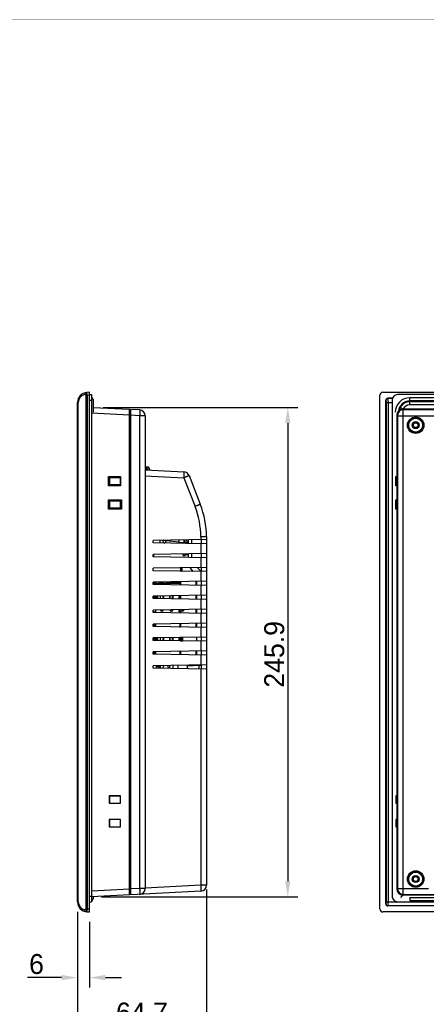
# Model space of a CAD drawing. Header units: millimetres. Extents: x 0 to 1189, y 0 to 841.
# Tile 11 of 17: x 605 to 809, y 347 to 841. Entities that reach past the tile are written whole.
import ezdxf

# ---------------------------------------------------------------- set-up
doc = ezdxf.new("R2010")
doc.units = ezdxf.units.MM
doc.header["$LTSCALE"] = 65.395
doc.header["$PDMODE"] = 3
doc.header["$PDSIZE"] = 0.01
doc.layers.get('0').update_dxf_attribs({"linetype": 'CONTINUOUS'})
doc.layers.get('Defpoints').update_dxf_attribs({"linetype": 'CONTINUOUS'})
for name, color, linetype in [('CONNECTOR_GUIDE-RX10-SHAPE', 7, 'CONTINUOUS'), ('D_SUB_09P-SHAPE', 7, 'CONTINUOUS'), ('FRONT_CASE-RX12-SHAPE', 7, 'CONTINUOUS'), ('INSET_NUT_M3_23-SHAPE', 7, 'CONTINUOUS'), ('INSET_NUT_M3X13-SHAPE', 7, 'CONTINUOUS'), ('LED-L-319EGW-CA-SHAPE', 7, 'CONTINUOUS'), ('REAR_CASE-RX12-SHAPE', 7, 'CONTINUOUS'), ('SD_COVER_RX-SHAPE', 7, 'CONTINUOUS'), ('SEAL_GASKET-RX12-SHAPE', 7, 'CONTINUOUS'), ('SOCKET_SDCARD_62935072-SHAPE', 7, 'CONTINUOUS'), ('USB-1001-008-01001_CNC-SHAPE', 7, 'CONTINUOUS'), ('XRJM-S-01-8-8-X-SHAPE', 7, 'CONTINUOUS')]:
    doc.layers.add(name, color=color, linetype=linetype)
doc.styles.get("Standard").update_dxf_attribs({"font": 'gothic.ttf'})
doc.dimstyles.new('WALL', dxfattribs={"dimtxt": 10, "dimasz": 8, "dimexe": 5, "dimexo": 5, "dimgap": 1.5, "dimtad": 1, "dimtoh": 1, "dimdsep": 46, "dimtxsty": 'STANDARD', "dimcen": 0, "dimadec": 0, "dimazin": 0, "dimtp": 0.001, "dimtm": 0.001, "dimtfac": 1, "dimtofl": 0, "dimtmove": 0, "dimatfit": 3, "dimfxl": 1, "dimtolj": 1, "dimarcsym": 0})

# ---------------------------------------------------------------- blocks, each defined once
blk = doc.blocks.new('*D100')
at = {"color": 0, "lineweight": -2}
for p, q in [((646.87, 646.35), (744.59, 646.35)), ((739.59, 638.35), (739.59, 408.44)), ((646.07, 400.44), (744.59, 400.44))]:
    blk.add_line(p, q, dxfattribs=at)
at = {"color": 0}
for points in [[(738.26, 638.35), (740.92, 638.35), (739.59, 646.35)], [(738.26, 408.44), (740.92, 408.44), (739.59, 400.44)]]:
    blk.add_solid(points, dxfattribs=at)
at = {"layer": 'Defpoints', "color": 0}
for p in [(641.87, 646.35), (641.07, 400.44), (739.59, 400.44)]:
    blk.add_point(p, dxfattribs=at)
at = {"color": 0, "insert": (732.84, 522.3), "char_height": 10, "attachment_point": 5, "rotation": 90}
blk.add_mtext('\\A1;245.9', dxfattribs=at)
blk = doc.blocks.new('*D103')
at = {"color": 0, "lineweight": -2}
for p, q in [((634.07, 392.98), (634.07, 354.92)), ((640.07, 387.92), (640.07, 354.92)), ((626.07, 359.92), (608.91, 359.92)), ((648.07, 359.92), (656.07, 359.92))]:
    blk.add_line(p, q, dxfattribs=at)
at = {"color": 0}
for points in [[(626.07, 361.26), (626.07, 358.59), (634.07, 359.92)], [(648.07, 361.26), (648.07, 358.59), (640.07, 359.92)]]:
    blk.add_solid(points, dxfattribs=at)
at = {"layer": 'Defpoints', "color": 0}
for p in [(634.07, 397.98), (640.07, 392.92), (634.07, 359.92)]:
    blk.add_point(p, dxfattribs=at)
at = {"color": 0, "insert": (613.49, 366.68), "char_height": 10, "attachment_point": 5}
blk.add_mtext('\\A1;6', dxfattribs=at)
blk = doc.blocks.new('*D104')
at = {"color": 0, "lineweight": -2}
for p, q in [((698.77, 404.25), (698.77, 330.55)), ((634.07, 392.98), (634.07, 330.55)), ((642.07, 335.55), (690.77, 335.55))]:
    blk.add_line(p, q, dxfattribs=at)
at = {"color": 0}
for points in [[(642.07, 336.89), (642.07, 334.22), (634.07, 335.55)], [(690.77, 336.89), (690.77, 334.22), (698.77, 335.55)]]:
    blk.add_solid(points, dxfattribs=at)
at = {"layer": 'Defpoints', "color": 0}
for p in [(698.77, 409.25), (634.07, 397.98), (698.77, 335.55)]:
    blk.add_point(p, dxfattribs=at)
at = {"color": 0, "insert": (666.42, 342.31), "char_height": 10, "attachment_point": 5}
blk.add_mtext('\\A1;64.7', dxfattribs=at)

msp = doc.modelspace()

# ---------------------------------------------------------------- linework, layer by layer
at = {"color": 7, "linetype": 'Continuous', "const_width": 0.2}
msp.add_lwpolyline([(0, 841), (1189, 841)], dxfattribs=at)
at = {"layer": 'CONNECTOR_GUIDE-RX10-SHAPE', "color": 7, "linetype": 'Continuous'}
for p, q in [((686.374, 564.069), (686.374, 564.137)), ((693.674, 556.942), (693.674, 558.896)), ((677.027, 558.569), (674.939, 558.569)), ((685.924, 558.569), (679.041, 558.569)), ((685.924, 557.077), (685.924, 558.569)), ((685.924, 550.077), (685.924, 551.76)), ((693.674, 549.942), (693.674, 551.896)), ((693.674, 542.942), (693.674, 544.896)), ((685.924, 543.077), (685.924, 543.886)), ((685.924, 536.077), (685.924, 537.76)), ((693.674, 535.942), (693.674, 537.896)), ((685.924, 522.077), (685.924, 523.76)), ((693.674, 521.942), (693.674, 523.896))]:
    msp.add_line(p, q, dxfattribs=at)
at = {"layer": 'D_SUB_09P-SHAPE', "color": 7, "linetype": 'Continuous'}
for p, q in [((673.524, 516.544), (673.524, 515.293)), ((673.524, 516.164), (675.624, 516.164)), ((674.874, 516.164), (674.874, 516.568)), ((675.024, 515.267), (675.024, 516.164)), ((675.624, 516.581), (675.624, 515.257)), ((680.324, 515.175), (680.324, 516.663)), ((681.824, 516.689), (681.824, 515.148)), ((684.574, 515.1), (684.574, 516.737))]:
    msp.add_line(p, q, dxfattribs=at)
for start, end in [(122.22261, 187.27311), (350.71693, 59.77847)]:
    msp.add_arc((678.354, 515.414), 1.422, start, end, dxfattribs=at)
at = {"layer": 'FRONT_CASE-RX12-SHAPE', "color": 7, "linetype": 'Continuous'}
for p, q in [((640.074, 653.919), (638.813, 653.853)), ((640.074, 392.919), (640.074, 653.919)), ((787.264, 653.919), (1104.268, 653.919)), ((634.074, 397.978), (634.074, 648.859)), ((634.074, 648.859), (634.435, 648.859)), ((634.435, 397.978), (634.435, 648.859)), ((638.313, 652.359), (638.313, 394.478)), ((638.9, 652.359), (638.313, 652.359)), ((640.074, 652.421), (638.9, 652.359)), ((638.9, 652.359), (638.9, 394.478)), ((785.766, 394.417), (785.766, 652.421)), ((788.771, 396.921), (788.771, 649.916)), ((788.771, 649.916), (788.828, 649.858)), ((788.878, 648.859), (788.878, 397.978)), ((788.878, 648.859), (791.918, 648.859)), ((789.769, 650.915), (789.827, 650.857)), ((792.084, 650.915), (789.769, 650.915)), ((792.066, 650.857), (789.827, 650.857)), ((789.877, 648.859), (789.877, 397.978)), ((660.074, 642.401), (641.074, 643.397)), ((641.874, 646.351), (660.074, 645.397)), ((660.074, 401.441), (660.074, 645.397)), ((796.181, 646.5), (797.284, 645.397)), ((1094.249, 645.397), (797.284, 645.397)), ((794.288, 642.401), (794.288, 404.436)), ((649.557, 606.975), (649.557, 611.662)), ((650.039, 611.18), (649.557, 611.662)), ((649.557, 611.662), (655.612, 611.656)), ((650.039, 607.457), (650.039, 611.18)), ((650.04, 611.153), (650.039, 611.18)), ((650.074, 611.119), (650.04, 611.153)), ((650.04, 611.153), (655.603, 611.148)), ((650.074, 611.119), (650.074, 607.519)), ((655.574, 611.119), (650.074, 611.119)), ((655.574, 611.119), (655.603, 611.148)), ((655.574, 607.519), (655.574, 611.119)), ((655.612, 611.656), (655.603, 611.148)), ((655.612, 611.656), (655.612, 606.981)), ((793.737, 606.975), (793.737, 611.662)), ((794.055, 611.356), (793.737, 611.662)), ((793.737, 611.662), (794.055, 611.656)), ((794.055, 611.656), (794.055, 606.981)), ((650.039, 607.457), (649.557, 606.975)), ((655.612, 606.981), (649.557, 606.975)), ((650.039, 607.457), (650.04, 607.484)), ((650.074, 607.519), (650.04, 607.484)), ((655.603, 607.49), (650.04, 607.484)), ((650.074, 607.519), (655.574, 607.519)), ((655.574, 607.519), (655.603, 607.49)), ((655.603, 607.49), (655.612, 606.981)), ((794.055, 607.281), (793.737, 606.975)), ((794.055, 606.981), (793.737, 606.975)), ((649.557, 595.175), (649.557, 599.862)), ((650.039, 599.38), (649.557, 599.862)), ((649.557, 599.862), (656.138, 599.856)), ((650.039, 595.657), (650.039, 599.38)), ((650.04, 599.353), (650.039, 599.38)), ((650.074, 599.319), (650.04, 599.353)), ((650.04, 599.353), (655.63, 599.348)), ((650.074, 599.319), (650.074, 595.719)), ((655.574, 599.319), (650.074, 599.319)), ((655.574, 599.319), (655.603, 599.347)), ((655.574, 595.719), (655.574, 599.319)), ((655.603, 599.347), (655.63, 599.348)), ((655.603, 599.347), (655.603, 595.69)), ((655.63, 599.348), (656.138, 599.856)), ((656.138, 599.856), (656.138, 595.181)), ((793.737, 595.175), (793.737, 599.862)), ((794.082, 599.529), (793.737, 599.862)), ((793.737, 599.862), (794.082, 599.856)), ((794.082, 599.856), (794.082, 595.181)), ((650.039, 595.657), (649.557, 595.175)), ((656.138, 595.181), (649.557, 595.175)), ((650.039, 595.657), (650.04, 595.684)), ((650.074, 595.719), (650.04, 595.684)), ((655.63, 595.69), (650.04, 595.684)), ((650.074, 595.719), (655.574, 595.719)), ((655.574, 595.719), (655.603, 595.69)), ((655.63, 595.69), (655.603, 595.69)), ((655.63, 595.69), (656.138, 595.181)), ((794.082, 595.508), (793.737, 595.175)), ((794.082, 595.181), (793.737, 595.175)), ((655.612, 451.156), (650.031, 451.162)), ((650.074, 451.119), (650.031, 451.162)), ((650.031, 451.162), (650.031, 447.475)), ((655.574, 451.119), (650.074, 451.119)), ((650.074, 451.119), (650.074, 447.519)), ((655.574, 451.119), (655.612, 451.156)), ((655.574, 447.519), (655.574, 451.119)), ((655.612, 447.481), (655.612, 451.156)), ((793.762, 451.162), (793.762, 447.475)), ((794.055, 451.156), (793.762, 451.162)), ((794.055, 447.481), (794.055, 451.156)), ((650.074, 447.519), (650.031, 447.475)), ((650.031, 447.475), (655.612, 447.481)), ((650.074, 447.519), (655.574, 447.519)), ((655.574, 447.519), (655.612, 447.481)), ((793.762, 447.475), (794.055, 447.481)), ((655.612, 439.356), (650.031, 439.362)), ((650.074, 439.319), (650.031, 439.362)), ((650.031, 439.362), (650.031, 435.675)), ((650.074, 435.719), (650.031, 435.675)), ((650.031, 435.675), (655.612, 435.681)), ((655.574, 439.319), (650.074, 439.319)), ((650.074, 439.319), (650.074, 435.719)), ((650.074, 435.719), (655.574, 435.719)), ((655.574, 439.319), (655.612, 439.356)), ((655.574, 435.719), (655.574, 439.319)), ((655.574, 435.719), (655.612, 435.681)), ((655.612, 435.681), (655.612, 439.356)), ((793.762, 439.362), (793.762, 435.675)), ((794.055, 439.356), (793.762, 439.362)), ((793.762, 435.675), (794.055, 435.681)), ((794.055, 435.681), (794.055, 439.356)), ((641.074, 403.441), (660.074, 404.436)), ((660.074, 401.441), (641.074, 400.445)), ((797.284, 401.441), (796.079, 400.235)), ((797.284, 401.441), (1094.249, 401.441)), ((634.074, 397.978), (634.435, 397.978)), ((788.828, 396.979), (788.771, 396.921)), ((788.878, 397.978), (1102.655, 397.978)), ((789.827, 395.981), (789.769, 395.923)), ((1101.764, 395.923), (789.769, 395.923)), ((1101.706, 395.981), (789.827, 395.981)), ((638.9, 394.478), (638.313, 394.478)), ((638.813, 392.985), (640.074, 392.919)), ((638.9, 394.478), (640.074, 394.417)), ((1104.268, 392.919), (787.264, 392.919))]:
    msp.add_line(p, q, dxfattribs=at)
for centre, radius, start, end in [((639.074, 648.859), 5, 93, 180), ((638.435, 648.859), 4, 100.93434, 179.99998), ((789.83, 649.855), 1.002, 90.18603, 179.81397), ((639.074, 397.978), 5, 180, 267), ((638.435, 397.978), 4, 180, 259.06568), ((789.83, 396.983), 1.002, 180.18603, 269.81397)]:
    msp.add_arc(centre, radius, start, end, dxfattribs=at)
for centre, major_axis, start_param, end_param in [((787.268, 652.417), (-1.064, 1.064), -0.7840286, 0.7840286), ((789.772, 649.913), (-0.709, 0.709), -0.7840286, 0.7840286), ((797.292, 642.393), (2.127, -2.127), 2.357564, 3.9256213), ((797.292, 404.445), (2.127, 2.127), 2.357564, 3.9256213), ((789.772, 396.924), (0.709, 0.709), 2.357564, 3.9256213), ((787.268, 394.421), (1.064, 1.064), 2.357564, 3.9256213)]:
    msp.add_ellipse(centre, major_axis=major_axis, ratio=0.9972647, start_param=start_param, end_param=end_param, dxfattribs=at)
for points, knots in [([(638.126, 653.769), (638.049, 653.754), (637.893, 653.669), (637.74, 653.434), (637.662, 653.128), (637.663, 652.903), (637.676, 652.787)], [0, 0, 0, 0, 0.1994143, 0.4299058, 0.7003629, 1, 1, 1, 1]), ([(638.126, 653.769), (638.186, 653.78), (638.325, 653.769), (638.514, 653.645), (638.675, 653.429), (638.75, 653.248), (638.783, 653.146)], [0, 0, 0, 0, 0.1887275, 0.4045466, 0.6719989, 1, 1, 1, 1]), ([(638.783, 653.146), (638.727, 653.111), (638.515, 652.963), (638.328, 652.776), (638.216, 652.618)], [0, 0, 0, 0, 0.2532281, 1, 1, 1, 1]), ([(638.783, 653.146), (638.781, 653.243), (638.779, 653.382), (638.781, 653.554), (638.784, 653.656), (638.788, 653.736), (638.794, 653.798), (638.8, 653.831), (638.807, 653.852), (638.813, 653.853)], [0, 0, 0, 0, 0.4121546, 0.5832513, 0.7273194, 0.8421731, 0.9260824, 0.9781605, 1, 1, 1, 1]), ([(638.783, 653.146), (638.8, 653.086), (638.863, 652.828), (638.892, 652.563), (638.9, 652.359)], [0, 0, 0, 0, 0.232656, 1, 1, 1, 1]), ([(637.676, 652.787), (637.769, 652.805), (637.972, 652.803), (638.152, 652.695), (638.216, 652.618)], [0, 0, 0, 0, 0.4862487, 1, 1, 1, 1]), ([(638.216, 652.618), (638.23, 652.601), (638.285, 652.526), (638.313, 652.43), (638.313, 652.359)], [0, 0, 0, 0, 0.2383787, 1, 1, 1, 1]), ([(788.828, 649.858), (788.835, 649.851), (788.84, 649.818), (788.85, 649.758), (788.857, 649.662), (788.865, 649.54), (788.87, 649.392), (788.876, 649.163), (788.878, 648.983), (788.878, 648.859)], [0, 0, 0, 0, 0.0294081, 0.0925969, 0.1880213, 0.3124443, 0.4614892, 0.6298566, 1, 1, 1, 1]), ([(789.827, 650.857), (789.83, 650.851), (789.833, 650.832), (789.841, 650.772), (789.848, 650.654), (789.856, 650.466), (789.863, 650.22), (789.869, 649.925), (789.875, 649.466), (789.877, 649.106), (789.877, 648.859)], [0, 0, 0, 0, 0.0097747, 0.0282946, 0.0911596, 0.1865768, 0.3111668, 0.4604781, 0.6291635, 1, 1, 1, 1]), ([(788.878, 397.978), (788.878, 397.854), (788.876, 397.674), (788.87, 397.445), (788.865, 397.297), (788.857, 397.175), (788.85, 397.079), (788.84, 397.02), (788.835, 396.986), (788.828, 396.979)], [0, 0, 0, 0, 0.3701048, 0.5384745, 0.6875246, 0.8119533, 0.9073862, 0.9705871, 1, 1, 1, 1]), ([(789.877, 397.978), (789.877, 397.731), (789.875, 397.371), (789.869, 396.912), (789.863, 396.618), (789.856, 396.372), (789.848, 396.183), (789.841, 396.065), (789.833, 396.005), (789.83, 395.986), (789.827, 395.981)], [0, 0, 0, 0, 0.3707978, 0.5394856, 0.6888021, 0.8133978, 0.9088235, 0.9717007, 0.9902238, 1, 1, 1, 1]), ([(638.126, 393.069), (638.049, 393.083), (637.893, 393.168), (637.74, 393.403), (637.662, 393.71), (637.663, 393.934), (637.676, 394.051)], [0, 0, 0, 0, 0.1994141, 0.4299055, 0.7003626, 1, 1, 1, 1]), ([(638.216, 394.219), (638.152, 394.142), (637.972, 394.034), (637.769, 394.033), (637.676, 394.051)], [0, 0, 0, 0, 0.5137466, 1, 1, 1, 1]), ([(638.783, 393.692), (638.75, 393.59), (638.675, 393.408), (638.514, 393.193), (638.325, 393.068), (638.186, 393.057), (638.126, 393.069)], [0, 0, 0, 0, 0.3279692, 0.5954418, 0.8112747, 1, 1, 1, 1]), ([(638.313, 394.478), (638.313, 394.454), (638.304, 394.36), (638.26, 394.272), (638.216, 394.219)], [0, 0, 0, 0, 0.2634383, 1, 1, 1, 1]), ([(638.783, 393.692), (638.727, 393.727), (638.515, 393.875), (638.328, 394.061), (638.216, 394.219)], [0, 0, 0, 0, 0.2532279, 1, 1, 1, 1]), ([(638.783, 393.692), (638.781, 393.594), (638.779, 393.456), (638.781, 393.283), (638.784, 393.181), (638.788, 393.101), (638.794, 393.039), (638.8, 393.007), (638.807, 392.985), (638.813, 392.985)], [0, 0, 0, 0, 0.4121553, 0.5832518, 0.7273196, 0.8421733, 0.9260825, 0.9781605, 1, 1, 1, 1]), ([(638.9, 394.478), (638.897, 394.408), (638.881, 394.144), (638.837, 393.88), (638.783, 393.692)], [0, 0, 0, 0, 0.2631162, 1, 1, 1, 1])]:
    msp.add_open_spline(points, degree=3, knots=knots, dxfattribs=at)
at = {"layer": 'INSET_NUT_M3_23-SHAPE', "color": 7, "linetype": 'Continuous'}
for centre in [(803.766, 637.419), (803.766, 409.419)]:
    msp.add_circle(centre, 1.25, dxfattribs=at)
at = {"layer": 'INSET_NUT_M3X13-SHAPE', "color": 7, "linetype": 'Continuous'}
for p, q in [((685.774, 530.75), (686.774, 530.75)), ((685.774, 529.073), (685.774, 530.75)), ((685.774, 530.722), (686.774, 530.722)), ((686.774, 530.67), (685.774, 530.67)), ((685.774, 530.526), (686.774, 530.526)), ((685.774, 530.499), (686.774, 530.499)), ((686.774, 530.465), (685.774, 530.465)), ((685.774, 530.31), (686.774, 530.31)), ((685.774, 530.284), (686.774, 530.284)), ((686.774, 530.269), (685.774, 530.269)), ((685.774, 530.105), (686.774, 530.105)), ((685.774, 530.081), (686.774, 530.081)), ((685.774, 529.914), (686.774, 529.914)), ((685.774, 529.892), (686.774, 529.892)), ((685.774, 529.738), (686.774, 529.738)), ((685.774, 529.718), (686.774, 529.718)), ((685.774, 529.579), (686.774, 529.579)), ((685.774, 529.561), (686.774, 529.561)), ((685.774, 529.44), (686.774, 529.44)), ((685.774, 529.424), (686.774, 529.424)), ((685.774, 529.32), (686.774, 529.32)), ((685.774, 529.307), (686.774, 529.307)), ((685.774, 529.223), (686.774, 529.223)), ((685.774, 529.213), (686.774, 529.213)), ((685.774, 529.149), (686.774, 529.149)), ((685.774, 529.099), (686.774, 529.099))]:
    msp.add_line(p, q, dxfattribs=at)
at = {"layer": 'LED-L-319EGW-CA-SHAPE', "color": 7, "linetype": 'Continuous'}
for p, q in [((687.074, 572.022), (687.074, 572.78)), ((687.074, 572.752), (688.094, 572.752)), ((687.074, 572.019), (688.094, 572.019)), ((688.094, 572.022), (688.094, 572.798)), ((688.094, 572.419), (689.774, 572.419))]:
    msp.add_line(p, q, dxfattribs=at)
at = {"layer": 'REAR_CASE-RX12-SHAPE', "color": 7, "linetype": 'Continuous'}
for p, q in [((660.074, 644.897), (660.774, 644.909)), ((660.774, 401.477), (660.774, 645.36)), ((665.231, 645.126), (660.774, 645.36)), ((797.555, 645.126), (797.321, 645.36)), ((1094.212, 645.36), (797.321, 645.36)), ((797.555, 401.711), (797.555, 645.126)), ((1093.978, 645.126), (797.555, 645.126)), ((660.074, 642.401), (660.774, 642.401)), ((665.231, 642.131), (660.774, 642.364)), ((665.231, 642.131), (665.231, 404.707)), ((668.074, 642.131), (665.231, 642.131)), ((668.074, 642.131), (668.074, 404.707)), ((794.325, 642.364), (794.325, 404.473)), ((794.559, 642.131), (794.325, 642.364)), ((794.559, 642.131), (794.559, 404.707)), ((794.559, 642.131), (1096.974, 642.131)), ((668.074, 615.004), (687.421, 613.99)), ((668.074, 612.008), (687.421, 610.994)), ((687.656, 611.086), (687.421, 610.994)), ((687.421, 610.994), (693.044, 596.622)), ((687.888, 611.178), (687.656, 611.086)), ((690.058, 612.087), (695.681, 597.715)), ((693.279, 596.714), (693.044, 596.622)), ((693.511, 596.806), (693.279, 596.714)), ((698.774, 579.985), (672.074, 579.519)), ((672.074, 578.319), (672.074, 579.519)), ((678.504, 579.631), (678.504, 579.414)), ((678.504, 579.414), (684.974, 578.848)), ((684.974, 579.744), (684.974, 578.093)), ((684.974, 578.516), (689.675, 578.68)), ((687.474, 579.787), (687.474, 578.603)), ((689.774, 578.01), (689.774, 579.828)), ((691.385, 577.982), (691.385, 579.856)), ((695.931, 581.319), (695.931, 579.935)), ((698.774, 581.319), (695.931, 581.319)), ((696.274, 577.896), (696.274, 579.941)), ((698.774, 581.319), (698.774, 406.316)), ((698.774, 577.853), (672.074, 578.319)), ((686.904, 578.584), (686.904, 578.06)), ((695.931, 577.902), (695.931, 572.935)), ((698.774, 572.985), (672.074, 572.519)), ((672.074, 571.319), (672.074, 572.519)), ((698.774, 570.853), (672.074, 571.319)), ((689.774, 571.01), (689.774, 572.828)), ((691.385, 570.982), (691.385, 572.856)), ((695.931, 570.902), (695.931, 565.935)), ((696.274, 570.896), (696.274, 572.941)), ((698.774, 565.985), (672.074, 565.519)), ((672.074, 564.319), (672.074, 565.519)), ((698.774, 563.853), (672.074, 564.319)), ((692.098, 563.969), (691.385, 564.682)), ((696.056, 563.9), (694.054, 565.902)), ((695.931, 563.902), (695.931, 558.935)), ((696.274, 563.896), (696.274, 565.941)), ((698.774, 558.985), (672.074, 558.519)), ((693.774, 558.897), (693.774, 556.94)), ((696.274, 556.896), (696.274, 558.941)), ((672.074, 557.319), (672.074, 558.519)), ((698.774, 556.853), (672.074, 557.319)), ((695.931, 556.902), (695.931, 551.935)), ((698.774, 551.985), (672.074, 551.519)), ((672.074, 550.319), (672.074, 551.519)), ((698.774, 549.853), (672.074, 550.319)), ((693.774, 551.897), (693.774, 549.94)), ((695.931, 549.902), (695.931, 544.935)), ((696.274, 549.896), (696.274, 551.941)), ((698.774, 544.985), (672.074, 544.519)), ((672.074, 543.319), (672.074, 544.519)), ((693.774, 544.897), (693.774, 542.94)), ((696.274, 542.896), (696.274, 544.941)), ((698.774, 542.853), (672.074, 543.319)), ((695.931, 542.902), (695.931, 537.935)), ((698.774, 537.985), (672.074, 537.519)), ((672.074, 536.319), (672.074, 537.519)), ((698.774, 535.853), (672.074, 536.319)), ((693.774, 537.897), (693.774, 535.94)), ((695.931, 535.902), (695.931, 530.935)), ((696.274, 535.896), (696.274, 537.941)), ((698.774, 530.985), (672.074, 530.519)), ((672.074, 529.319), (672.074, 530.519)), ((698.774, 528.853), (672.074, 529.319)), ((686.774, 530.775), (686.774, 529.062)), ((693.774, 530.897), (693.774, 528.94)), ((696.274, 528.896), (696.274, 530.941)), ((695.931, 528.902), (695.931, 523.935)), ((698.774, 523.985), (672.074, 523.519)), ((672.074, 522.319), (672.074, 523.519)), ((698.774, 521.853), (672.074, 522.319)), ((693.774, 523.897), (693.774, 521.94)), ((695.931, 521.902), (695.931, 516.935)), ((696.274, 521.896), (696.274, 523.941)), ((698.774, 516.985), (672.074, 516.519)), ((672.074, 515.319), (672.074, 516.519)), ((698.774, 514.853), (672.074, 515.319)), ((689.274, 516.531), (695.168, 516.803)), ((689.274, 515.018), (689.274, 516.531)), ((695.168, 516.803), (696.274, 516.861)), ((695.168, 514.916), (695.168, 516.803)), ((695.931, 514.902), (695.931, 406.316)), ((696.274, 514.896), (696.274, 516.941)), ((695.931, 406.316), (668.074, 404.856)), ((698.774, 406.316), (695.931, 406.316)), ((660.074, 404.436), (660.774, 404.436)), ((660.074, 401.941), (660.774, 401.928)), ((665.231, 404.707), (660.774, 404.473)), ((695.931, 403.32), (660.774, 401.477)), ((668.074, 404.707), (665.231, 404.707)), ((794.559, 404.707), (794.325, 404.473)), ((794.559, 404.707), (810.27, 404.707)), ((797.555, 401.711), (797.321, 401.477)), ((797.321, 401.477), (1094.212, 401.477)), ((797.555, 401.711), (813.113, 401.711))]:
    msp.add_line(p, q, dxfattribs=at)
for centre, radius in [((803.766, 637.419), 4.142), ((803.766, 637.419), 3.742), ((803.766, 637.419), 3.5), ((803.766, 637.419), 1.75), ((803.766, 637.419), 1.698), ((803.766, 409.419), 4.142), ((803.766, 409.419), 3.742), ((803.766, 409.419), 3.5), ((803.766, 409.419), 1.75), ((803.766, 409.419), 1.698)]:
    msp.add_circle(centre, radius, dxfattribs=at)
for centre, radius, start, end in [((665.074, 642.131), 3, 0, 87), ((797.564, 642.121), 3.006, 90.18608, 179.81392), ((687.264, 610.994), 3, 21.368, 87), ((653.931, 581.319), 42, 0.00009, 21.36791), ((653.774, 581.319), 45, 0, 21.368), ((678.574, 580.095), 2, 194.40212, 250.00673), ((689.635, 579.819), 1.139, 272, 277.01338), ((695.274, 568.571), 5.5, 209.7756, 225), ((691.274, 516.531), 2, 171.70592, 180), ((698.264, 516.898), 3.097, 179.55378, 181.76133), ((695.774, 406.316), 3, 273, 0), ((665.074, 404.707), 3, 273, 0), ((797.564, 404.717), 3.006, 180.18608, 269.81392)]:
    msp.add_arc(centre, radius, start, end, dxfattribs=at)
for centre, major_axis in [((797.329, 642.356), (2.127, -2.127)), ((797.329, 404.481), (2.127, 2.127))]:
    msp.add_ellipse(centre, major_axis=major_axis, ratio=0.9972647, start_param=2.357564, end_param=3.9256213, dxfattribs=at)
for points, knots in [([(665.231, 645.126), (665.238, 645.126), (665.252, 645.102), (665.261, 645.06), (665.272, 644.986), (665.284, 644.838), (665.294, 644.587), (665.297, 644.219), (665.293, 643.771), (665.28, 643.26), (665.259, 642.706), (665.241, 642.325), (665.231, 642.131)], [0, 0, 0, 0, 0.0069981, 0.0221817, 0.0464076, 0.079635, 0.171981, 0.2959344, 0.4468326, 0.618948, 0.8057049, 1, 1, 1, 1]), ([(687.421, 613.99), (687.428, 613.989), (687.441, 613.965), (687.45, 613.923), (687.462, 613.849), (687.474, 613.701), (687.484, 613.45), (687.487, 613.082), (687.482, 612.634), (687.47, 612.124), (687.449, 611.57), (687.431, 611.188), (687.421, 610.994)], [0, 0, 0, 0, 0.0069981, 0.0221817, 0.0464076, 0.079635, 0.171981, 0.2959344, 0.4468326, 0.618948, 0.8057049, 1, 1, 1, 1]), ([(690.058, 612.087), (690.059, 612.083), (690.04, 612.074), (690.018, 612.059), (689.966, 612.035), (689.901, 612.004), (689.814, 611.966), (689.664, 611.901), (689.435, 611.804), (689.115, 611.671), (688.742, 611.519), (688.327, 611.353), (688.038, 611.237), (687.888, 611.178)], [0, 0, 0, 0, 0.0049984, 0.0187775, 0.0414774, 0.0729609, 0.1130256, 0.1613807, 0.2815537, 0.4300649, 0.6026827, 0.7944848, 1, 1, 1, 1]), ([(695.681, 597.715), (695.682, 597.711), (695.663, 597.702), (695.641, 597.687), (695.589, 597.663), (695.524, 597.632), (695.437, 597.594), (695.288, 597.529), (695.058, 597.432), (694.739, 597.299), (694.366, 597.147), (693.951, 596.981), (693.661, 596.865), (693.511, 596.806)], [0, 0, 0, 0, 0.0049983, 0.0187767, 0.0414755, 0.0729576, 0.1130205, 0.1613737, 0.2815428, 0.4300512, 0.6026688, 0.7944749, 1, 1, 1, 1]), ([(678.504, 579.414), (678.265, 579.417), (677.817, 579.449), (677.376, 579.541), (677.178, 579.607)], [0, 0, 0, 0, 0.5343181, 1, 1, 1, 1]), ([(678.406, 578.207), (678.41, 578.27), (678.441, 578.672), (678.475, 579.075), (678.504, 579.414)], [0, 0, 0, 0, 0.1560774, 1, 1, 1, 1]), ([(691.385, 564.682), (691.236, 564.831), (690.981, 565.197), (690.857, 565.622), (690.821, 565.845)], [0, 0, 0, 0, 0.4827564, 1, 1, 1, 1]), ([(695.931, 406.316), (695.941, 406.121), (695.959, 405.74), (695.98, 405.186), (695.993, 404.675), (695.997, 404.227), (695.994, 403.859), (695.984, 403.609), (695.972, 403.46), (695.961, 403.386), (695.952, 403.344), (695.938, 403.32), (695.931, 403.32)], [0, 0, 0, 0, 0.1942951, 0.381052, 0.5531674, 0.7040656, 0.828019, 0.920365, 0.9535924, 0.9778183, 0.9930019, 1, 1, 1, 1]), ([(665.231, 404.707), (665.241, 404.512), (665.259, 404.131), (665.28, 403.577), (665.293, 403.066), (665.297, 402.618), (665.294, 402.251), (665.284, 402), (665.272, 401.851), (665.261, 401.777), (665.252, 401.735), (665.238, 401.711), (665.231, 401.711)], [0, 0, 0, 0, 0.1942951, 0.381052, 0.5531674, 0.7040656, 0.828019, 0.920365, 0.9535924, 0.9778183, 0.9930019, 1, 1, 1, 1])]:
    msp.add_open_spline(points, degree=3, knots=knots, dxfattribs=at)
at = {"layer": 'SD_COVER_RX-SHAPE', "color": 7, "linetype": 'Continuous'}
for p, q in [((668.235, 615.984), (668.235, 614.995)), ((668.636, 614.974), (668.656, 616.384)), ((669.287, 616.351), (668.656, 616.384)), ((669.287, 616.351), (669.238, 614.943)), ((670.235, 615.352), (670.235, 614.89)), ((689.418, 578.843), (689.774, 578.839))]:
    msp.add_line(p, q, dxfattribs=at)
for centre, radius, start, end in [((668.635, 615.984), 0.4, 87, 180), ((669.235, 615.352), 1, 0, 87), ((689.635, 579.819), 2, 180.81479, 216.73335), ((689.635, 579.819), 1, 180.63069, 257.46304)]:
    msp.add_arc(centre, radius, start, end, dxfattribs=at)
msp.add_open_spline([(687.752, 579.792), (687.754, 579.659), (687.788, 579.39), (687.928, 579.011), (688.149, 578.672), (688.393, 578.438), (688.616, 578.289), (688.795, 578.198), (688.984, 578.13), (689.181, 578.085), (689.381, 578.067), (689.532, 578.074), (689.631, 578.09), (689.68, 578.1), (689.729, 578.114), (689.768, 578.128), (689.798, 578.142), (689.819, 578.155), (689.837, 578.171), (689.834, 578.193), (689.809, 578.205), (689.768, 578.213), (689.696, 578.217), (689.59, 578.215), (689.441, 578.205), (689.242, 578.185), (688.856, 578.136), (688.537, 578.086), (688.303, 578.047)], degree=3, knots=[0, 0, 0, 0, 0.0864317, 0.1728348, 0.2592062, 0.345545, 0.3887777, 0.4320046, 0.4752259, 0.5184415, 0.5616509, 0.6048479, 0.6156572, 0.6264663, 0.6372749, 0.6480817, 0.653486, 0.6588883, 0.6642804, 0.6670178, 0.671517, 0.6801913, 0.6948999, 0.7173006, 0.7489908, 0.7915447, 0.8465262, 1, 1, 1, 1], dxfattribs=at)
at = {"layer": 'SEAL_GASKET-RX12-SHAPE', "color": 7, "linetype": 'Continuous'}
for p, q in [((640.074, 652.767), (641.074, 652.767)), ((640.074, 649.968), (641.074, 649.968)), ((641.074, 652.767), (641.074, 398.07)), ((641.874, 650.392), (641.874, 643.892)), ((791.918, 649.968), (791.918, 400.869)), ((1101.816, 652.767), (794.717, 652.767)), ((800.793, 649.592), (800.793, 651.192)), ((1095.74, 651.192), (800.793, 651.192)), ((1095.74, 649.592), (800.793, 649.592)), ((800.793, 647.592), (800.793, 649.192)), ((1095.74, 649.192), (800.793, 649.192)), ((1095.74, 647.592), (800.793, 647.592)), ((640.074, 400.869), (641.074, 400.869)), ((640.074, 398.07), (641.074, 398.07)), ((641.874, 400.487), (641.874, 399.445)), ((794.717, 398.07), (1101.816, 398.07)), ((800.793, 400.245), (800.793, 398.645)), ((800.793, 400.245), (1095.74, 400.245)), ((800.793, 398.645), (1095.74, 398.645))]:
    msp.add_line(p, q, dxfattribs=at)
for centre, radius, start, end in [((641.074, 650.392), 0.8, 0, 90), ((794.716, 649.969), 2.798, 89.98977, 180.01023), ((800.793, 643.892), 7.3, 90, 180), ((800.793, 643.892), 5.7, 90, 174.97787), ((800.793, 643.892), 5.3, 90, 170.16023), ((800.793, 643.892), 3.7, 90, 156.61724), ((794.716, 400.868), 2.798, 179.98977, 270.01023), ((641.074, 399.445), 0.8, 270, 0)]:
    msp.add_arc(centre, radius, start, end, dxfattribs=at)
at = {"layer": 'SOCKET_SDCARD_62935072-SHAPE', "color": 7, "linetype": 'Continuous'}
for p, q in [((675.374, 579.576), (675.374, 578.261)), ((672.274, 572.522), (672.274, 571.315))]:
    msp.add_line(p, q, dxfattribs=at)
at = {"layer": 'USB-1001-008-01001_CNC-SHAPE', "color": 7, "linetype": 'Continuous'}
for p, q in [((685.774, 565.758), (685.774, 564.08)), ((685.824, 565.759), (685.824, 564.079)), ((686.424, 565.769), (686.424, 564.269))]:
    msp.add_line(p, q, dxfattribs=at)
msp.add_arc((686.224, 564.269), 0.2, 278.96158, 0, dxfattribs=at)
at = {"layer": 'XRJM-S-01-8-8-X-SHAPE', "color": 7, "linetype": 'Continuous'}
for p, q in [((672.074, 558.269), (673.389, 558.269)), ((672.074, 558.119), (685.184, 558.119)), ((673.434, 557.869), (672.074, 557.869)), ((672.074, 557.639), (672.454, 557.639)), ((672.434, 557.869), (672.434, 558.119)), ((672.454, 557.819), (672.454, 557.312)), ((672.454, 557.819), (673.434, 557.819)), ((673.434, 557.569), (672.454, 557.569)), ((672.684, 557.869), (672.684, 557.819)), ((673.214, 558.269), (673.214, 558.119)), ((673.434, 557.295), (673.434, 558.119)), ((677.039, 558.605), (676.884, 558.119)), ((676.966, 558.119), (677.121, 558.607)), ((678.434, 558.219), (678.434, 558.119)), ((681.934, 558.219), (678.434, 558.219)), ((678.937, 558.638), (679.071, 558.219)), ((679.018, 558.64), (679.152, 558.219)), ((681.934, 558.119), (681.934, 558.219)), ((685.184, 557.869), (685.184, 558.119)), ((685.534, 557.869), (685.184, 557.869)), ((685.534, 557.084), (685.534, 557.869)), ((672.454, 551.219), (672.074, 551.219)), ((672.074, 550.659), (672.454, 550.659)), ((672.454, 550.609), (672.454, 551.269)), ((673.294, 551.269), (672.454, 551.269)), ((673.834, 551.149), (672.454, 551.149)), ((672.454, 550.729), (673.834, 550.729)), ((673.834, 550.609), (672.454, 550.609)), ((673.284, 551.269), (673.284, 551.54)), ((673.284, 550.298), (673.284, 550.609)), ((673.294, 551.169), (673.294, 551.269)), ((673.294, 551.219), (673.834, 551.219)), ((673.834, 551.169), (673.294, 551.169)), ((673.834, 550.288), (673.834, 551.549)), ((674.234, 551.556), (674.234, 550.281)), ((675.634, 550.257), (675.634, 551.581)), ((675.784, 550.254), (675.784, 551.583)), ((677.084, 550.231), (677.084, 551.606)), ((677.234, 551.609), (677.234, 550.229)), ((680.334, 550.174), (680.334, 551.663)), ((680.484, 550.172), (680.484, 551.665)), ((681.784, 550.149), (681.784, 551.688)), ((681.934, 551.691), (681.934, 550.147)), ((685.134, 550.091), (685.134, 551.747)), ((685.284, 550.088), (685.284, 551.749)), ((685.534, 551.754), (685.534, 550.084)), ((673.434, 543.295), (673.434, 544.542)), ((685.134, 543.719), (685.134, 544.747)), ((685.284, 543.719), (685.284, 544.749)), ((685.534, 543.084), (685.534, 544.754)), ((686.535, 544.148), (685.534, 543.848)), ((685.534, 543.769), (686.783, 544.143)), ((686.535, 544.148), (686.535, 544.771)), ((687.028, 544.191), (686.535, 544.148)), ((686.783, 544.143), (687.234, 544.183)), ((687.028, 544.78), (687.028, 544.191)), ((687.234, 544.183), (687.028, 544.191)), ((687.234, 544.783), (687.234, 544.183)), ((672.074, 543.789), (672.454, 543.789)), ((672.454, 543.789), (672.454, 543.312)), ((685.534, 543.719), (685.134, 543.719)), ((672.454, 537.029), (672.074, 537.029)), ((672.454, 536.529), (672.074, 536.529)), ((672.454, 537.525), (672.454, 536.869)), ((672.454, 536.961), (673.434, 536.961)), ((673.434, 536.869), (672.454, 536.869)), ((672.454, 536.689), (672.454, 536.312)), ((673.434, 536.689), (672.454, 536.689)), ((673.434, 536.597), (672.454, 536.597)), ((673.434, 536.295), (673.434, 537.542)), ((685.134, 536.091), (685.134, 536.119)), ((685.134, 536.119), (685.534, 536.119)), ((685.284, 536.088), (685.284, 536.119)), ((685.534, 536.084), (685.534, 537.754)), ((672.454, 530.199), (672.074, 530.199)), ((672.074, 529.639), (672.454, 529.639)), ((672.454, 529.589), (672.454, 530.249)), ((673.834, 530.249), (672.454, 530.249)), ((673.834, 530.129), (672.454, 530.129)), ((672.454, 529.709), (673.834, 529.709)), ((673.294, 529.589), (672.454, 529.589)), ((673.284, 530.249), (673.284, 530.54)), ((673.284, 529.298), (673.284, 529.589)), ((673.294, 529.589), (673.294, 529.689)), ((673.294, 529.689), (673.834, 529.689)), ((673.834, 529.639), (673.294, 529.639)), ((673.834, 529.288), (673.834, 530.549)), ((674.234, 530.556), (674.234, 529.281)), ((675.634, 529.257), (675.634, 530.581)), ((675.784, 529.254), (675.784, 530.583)), ((677.084, 529.231), (677.084, 530.606)), ((677.234, 530.609), (677.234, 529.229)), ((680.334, 529.174), (680.334, 530.663)), ((680.484, 529.172), (680.484, 530.665)), ((681.784, 529.149), (681.784, 530.688)), ((681.934, 530.691), (681.934, 529.147)), ((685.134, 529.091), (685.134, 530.747)), ((685.284, 529.088), (685.284, 530.749)), ((685.534, 530.754), (685.534, 529.084)), ((672.454, 523.309), (672.074, 523.309)), ((672.454, 522.809), (672.074, 522.809)), ((672.454, 523.525), (672.454, 523.149)), ((672.454, 523.241), (673.434, 523.241)), ((673.434, 523.149), (672.454, 523.149)), ((673.434, 522.969), (672.454, 522.969)), ((672.454, 522.969), (672.454, 522.312)), ((673.434, 522.877), (672.454, 522.877)), ((673.434, 522.295), (673.434, 523.542)), ((685.134, 523.719), (685.134, 523.747)), ((685.534, 523.719), (685.134, 523.719)), ((685.284, 523.719), (685.284, 523.749)), ((685.534, 522.084), (685.534, 523.754))]:
    msp.add_line(p, q, dxfattribs=at)
for centre, radius, start, end in [((673.389, 558.119), 0.15, 0, 90.00144), ((676.434, 544.719), 0.8, 189.93473, 352.08658), ((676.434, 544.719), 0.65, 192.01419, 349.98201), ((681.134, 544.719), 0.8, 184.02919, 357.97601), ((681.134, 544.719), 0.65, 184.71841, 357.27648)]:
    msp.add_arc(centre, radius, start, end, dxfattribs=at)

# ---------------------------------------------------------------- dimensions: what is measured, and where the dimension line sits
at = {"color": 5}
dim = msp.add_linear_dim(base=(739.589, 400.445), p1=(641.874, 646.351), p2=(641.074, 400.445), angle=90, dimstyle='WALL', override={"dimdec": 1}, dxfattribs=at)
dim.commit()
dim.dimension.update_dxf_attribs({"geometry": '*D100', "text_midpoint": (739.589, 522.303), "dimtype": 160})
for base, p1, p2, picture, middle in [((698.774, 335.553), (634.074, 397.978), (698.774, 409.251), '*D104', (666.424, 342.305)), ((634.074, 359.924), (640.074, 392.919), (634.074, 397.978), '*D103', (613.491, 366.676))]:
    dim = msp.add_linear_dim(base=base, p1=p1, p2=p2, dimstyle='WALL', dxfattribs=at)
    dim.commit()
    dim.dimension.update_dxf_attribs({"geometry": picture, "text_midpoint": middle})

doc.saveas('drawing.dxf')
